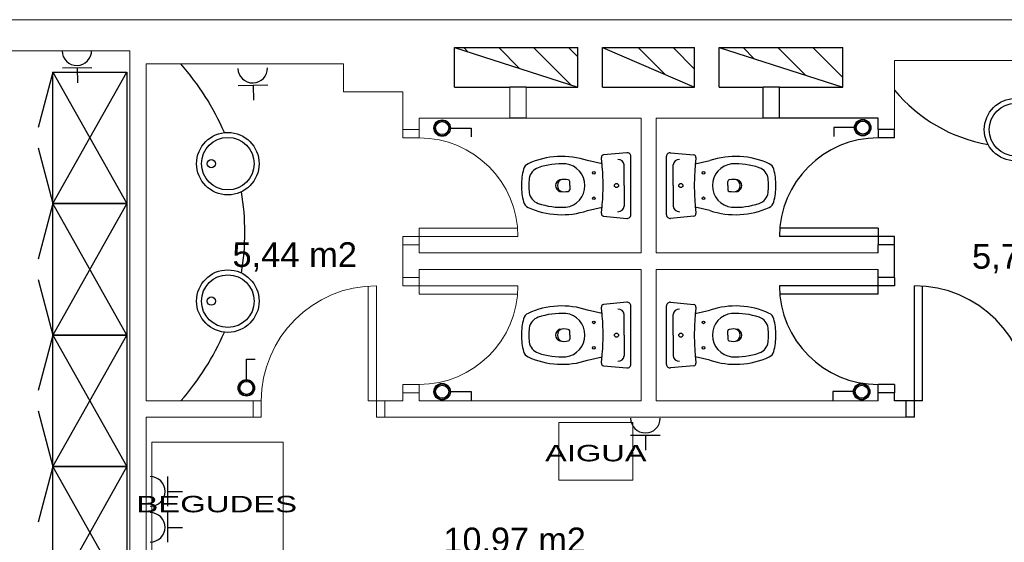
# Model space of a CAD drawing. Header units: metres. Extents: x -1 to 438, y -6 to 39.
# Tile 11 of 22: x 403.67 to 409.65, y 25.07 to 28.25. Entities that reach past the tile are written whole.
import ezdxf

# ---------------------------------------------------------------- set-up
doc = ezdxf.new("R2010")
doc.units = ezdxf.units.M
doc.linetypes.add('CONTINUA', pattern=[0])
for name, color, linetype, lineweight in [('INS P5  ELECTRICITAT ACTUAL', 7, 'CONTINUA', 25), ('P5 MOBLES ACTUAL', 7, 'CONTINUA', 25), ('P5 MURS ACTUAL', 7, 'CONTINUA', 25), ('P5 TEXT ACTUAL', 7, 'CONTINUA', 25)]:
    doc.layers.add(name, color=color, linetype=linetype, lineweight=lineweight)
doc.styles.add('ARIAL', font='arial.ttf')
pattern_1 = [(135, (0, 0), (-0.21213203, -0.21213203), []), (135, (-0.10607, -0.10607), (-0.21213203, -0.21213203), [])]

msp = doc.modelspace()

# ---------------------------------------------------------------- hatches: boundary and pattern name
at = {"layer": 'P5 MURS ACTUAL', "linetype": 'CONTINUA', "transparency": 33554687}
h = msp.add_hatch(dxfattribs=at)
h.set_pattern_fill('RAYADO_1', color=180, scale=0.1, angle=45, style=0, pattern_type=2)
h.set_pattern_definition(pattern_1)
h.paths.add_polyline_path([(407.0612, 27.8385), (407.0612, 28.0785), (406.3112, 28.0785)], flags=0)
h = msp.add_hatch(dxfattribs=at)
h.set_pattern_fill('RAYADO_1', color=180, scale=0.1, angle=45, style=0, pattern_type=2)
h.set_pattern_definition(pattern_1)
h.paths.add_polyline_path([(407.2112, 28.0785), (407.7712, 27.8385), (407.7712, 28.0785)], flags=0)
h = msp.add_hatch(dxfattribs=at)
h.set_pattern_fill('RAYADO_1', color=180, scale=0.1, angle=45, style=0, pattern_type=2)
h.set_pattern_definition(pattern_1)
h.paths.add_polyline_path([(407.9212, 28.0785), (408.6712, 27.8385), (408.6712, 28.0785)], flags=0)

# ---------------------------------------------------------------- linework, layer by layer
at = {"layer": 'INS P5  ELECTRICITAT ACTUAL', "color": 180, "transparency": 33554687}
for p, q in [((404.1076, 27.9565), (403.9276, 27.9531)), ((404.0176, 27.9548), (404.0193, 27.8648)), ((405.1771, 27.8501), (404.9971, 27.8467)), ((405.0871, 27.8484), (405.0888, 27.7584)), ((407.562, 25.7193), (407.382, 25.7193)), ((407.472, 25.7193), (407.472, 25.6293)), ((404.5673, 25.4688), (404.5673, 25.2888)), ((404.5673, 25.3788), (404.6573, 25.3788)), ((404.5673, 25.2503), (404.5673, 25.0703)), ((404.5673, 25.1603), (404.6573, 25.1603))]:
    msp.add_line(p, q, dxfattribs=at)
for points in [[(406.2769, 27.5892), (406.4119, 27.5892), (406.4119, 27.5352)], [(408.7526, 27.592), (408.6176, 27.592), (408.6176, 27.538)], [(405.0463, 26.0492), (405.0463, 26.1842), (405.1003, 26.1842)], [(406.2769, 25.9858), (406.4119, 25.9858), (406.4119, 25.9318)], [(408.7463, 25.9858), (408.6113, 25.9858), (408.6113, 25.9318)]]:
    msp.add_lwpolyline(points, dxfattribs=at)
for centre, radius in [((406.2364, 27.589), 0.0501), ((406.2364, 27.589), 0.0397), ((408.7931, 27.5918), 0.0501), ((408.7931, 27.5918), 0.0397), ((405.0465, 26.0087), 0.0501), ((405.0465, 26.0087), 0.0397), ((406.2364, 25.9855), 0.0501), ((406.2364, 25.9855), 0.0397), ((408.7868, 25.9855), 0.0501), ((408.7868, 25.9855), 0.0397)]:
    msp.add_circle(centre, radius, dxfattribs=at)
for centre, radius, start, end in [((404.0156, 28.0602), 0.09, 181.09385, 1.09385), ((405.0851, 27.9538), 0.09, 181.09385, 1.09385), ((406.2364, 27.589), 0.045, 90, 270), ((406.2364, 27.589), 0.045, 270, 90), ((408.7931, 27.5918), 0.045, 90, 270), ((408.7931, 27.5918), 0.045, 270, 90), ((405.0465, 26.0087), 0.045, 0, 180), ((405.0465, 26.0087), 0.045, 180, 0), ((406.2364, 25.9855), 0.045, 90, 270), ((406.2364, 25.9855), 0.045, 270, 90), ((408.7868, 25.9855), 0.045, 90, 270), ((408.7868, 25.9855), 0.045, 270, 90), ((407.472, 25.8248), 0.09, 180, 0), ((404.4619, 25.3788), 0.09, 270, 90), ((404.4619, 25.1603), 0.09, 270, 90)]:
    msp.add_arc(centre, radius, start, end, dxfattribs=at)
at = {"layer": 'P5 MOBLES ACTUAL', "color": 180, "transparency": 33554687}
for p, q in [((403.8705, 27.93), (403.7799, 27.5919)), ((403.7799, 27.4681), (403.8705, 27.13)), ((403.8705, 27.13), (403.7799, 26.7919)), ((403.7799, 26.6681), (403.8705, 26.33)), ((403.8705, 26.33), (403.7799, 25.9919)), ((403.7799, 25.8681), (403.8705, 25.53)), ((403.8705, 25.53), (403.7799, 25.1919))]:
    msp.add_line(p, q, dxfattribs=at)
at = {"layer": 'P5 MOBLES ACTUAL', "transparency": 33554687}
for p, q in [((403.8705, 27.93), (404.3205, 27.13)), ((403.8705, 27.13), (404.3205, 27.93)), ((404.3205, 27.13), (403.8705, 26.33)), ((404.3205, 26.33), (403.8705, 27.13)), ((403.8705, 26.33), (404.3205, 25.53)), ((403.8705, 25.53), (404.3205, 26.33)), ((404.3205, 25.53), (403.8705, 24.73)), ((404.3205, 24.73), (403.8705, 25.53))]:
    msp.add_line(p, q, dxfattribs=at)
at = {"layer": 'P5 MOBLES ACTUAL', "color": 180, "transparency": 33554687}
for points in [[(404.3205, 27.93), (404.3205, 27.13), (403.8705, 27.13), (403.8705, 27.93), (404.3205, 27.93)], [(404.3205, 27.13), (404.3205, 26.33), (403.8705, 26.33), (403.8705, 27.13), (404.3205, 27.13)], [(404.3205, 26.33), (404.3205, 25.53), (403.8705, 25.53), (403.8705, 26.33), (404.3205, 26.33)], [(404.3205, 25.53), (404.3205, 24.73), (403.8705, 24.73), (403.8705, 25.53), (404.3205, 25.53)]]:
    msp.add_lwpolyline(points, close=True, dxfattribs=at)
at = {"layer": 'P5 MOBLES ACTUAL', "linetype": 'CONTINUA', "lineweight": 13, "transparency": 33554687}
for points in [[(406.9459, 25.7978), (407.3959, 25.7978), (407.3959, 25.4478), (406.9459, 25.4478), (406.9459, 25.7978)], [(406.9459, 25.7978), (407.3959, 25.7978), (407.3959, 25.4478), (406.9459, 25.4478), (406.9459, 25.7978)], [(404.4709, 24.9281), (405.2709, 24.9281), (405.2709, 25.6781), (404.4709, 25.6781), (404.4709, 24.9281)], [(404.4709, 24.9281), (405.2709, 24.9281), (405.2709, 25.6781), (404.4709, 25.6781), (404.4709, 24.9281)]]:
    msp.add_lwpolyline(points, close=True, dxfattribs=at)
at = {"layer": 'P5 MURS ACTUAL', "lineweight": 13, "transparency": 33554687}
for p, q in [((400.7337, 28.2485), (427.4838, 28.2485)), ((401.257, 28.0595), (404.337, 28.0595)), ((404.337, 23.4195), (404.337, 28.0595)), ((404.437, 25.9295), (404.437, 27.9795)), ((405.637, 27.9795), (404.437, 27.9795)), ((405.637, 27.8095), (405.637, 27.9795)), ((410.457, 27.9995), (408.987, 27.9995)), ((408.987, 27.5795), (408.987, 27.9995)), ((406.647, 27.6495), (406.647, 27.8385)), ((406.747, 27.6495), (406.747, 27.8385)), ((405.997, 27.8095), (405.637, 27.8095)), ((405.997, 27.5795), (405.997, 27.8095)), ((406.097, 27.6495), (406.647, 27.6495)), ((406.097, 27.5795), (406.097, 27.6495)), ((406.747, 27.6495), (407.447, 27.6495)), ((407.447, 26.8295), (407.447, 27.6495)), ((407.537, 26.8295), (407.537, 27.6495)), ((408.187, 27.6495), (407.537, 27.6495)), ((405.997, 27.5795), (406.097, 27.5795)), ((405.997, 27.5295), (405.997, 27.5795)), ((406.097, 27.5795), (406.097, 27.5295)), ((405.997, 27.5295), (406.097, 27.5295)), ((406.097, 26.9795), (406.697, 26.9795)), ((406.097, 26.9795), (406.097, 26.8795)), ((405.997, 26.9295), (406.697, 26.9295)), ((405.997, 26.8795), (405.997, 26.9295)), ((405.997, 26.8795), (406.097, 26.8795)), ((405.997, 26.6795), (405.997, 26.8795)), ((406.097, 26.8295), (406.097, 26.8795)), ((406.097, 26.8295), (407.447, 26.8295)), ((408.887, 26.8295), (407.537, 26.8295)), ((406.097, 26.7295), (407.447, 26.7295)), ((406.097, 26.6795), (406.097, 26.7295)), ((407.447, 25.9295), (407.447, 26.7295)), ((408.887, 26.7295), (407.537, 26.7295)), ((407.537, 25.9295), (407.537, 26.7295)), ((405.997, 26.6795), (405.997, 26.6295)), ((405.997, 26.6795), (406.097, 26.6795)), ((406.097, 26.5795), (406.097, 26.6795)), ((405.787, 25.9295), (405.787, 26.6277)), ((405.837, 25.8295), (405.837, 26.6295)), ((405.997, 26.6295), (406.697, 26.6295)), ((406.097, 26.5795), (406.697, 26.5795)), ((405.997, 26.0295), (405.997, 25.9795)), ((405.997, 26.0295), (406.097, 26.0295)), ((405.997, 25.9795), (406.097, 25.9795)), ((405.997, 25.9295), (405.997, 25.9795)), ((406.097, 25.9795), (406.097, 26.0295)), ((406.097, 25.9295), (406.097, 25.9795)), ((405.087, 25.9295), (404.437, 25.9295)), ((405.087, 25.9295), (405.137, 25.9295)), ((405.087, 25.8295), (405.087, 25.9295)), ((405.137, 25.8295), (405.137, 25.9295)), ((405.787, 25.9295), (405.887, 25.9295)), ((405.887, 25.8295), (405.887, 25.9295)), ((405.887, 25.9295), (405.997, 25.9295)), ((406.097, 25.9295), (407.447, 25.9295)), ((408.887, 25.9295), (407.537, 25.9295)), ((404.437, 25.8295), (404.437, 23.5195)), ((405.087, 25.8295), (404.437, 25.8295)), ((405.087, 25.8295), (405.137, 25.8295)), ((405.837, 25.8295), (405.887, 25.8295)), ((409.057, 25.8295), (405.887, 25.8295))]:
    msp.add_line(p, q, dxfattribs=at)
at = {"layer": 'P5 MURS ACTUAL', "linetype": 'CONTINUA', "transparency": 33554687}
for p, q in [((406.3112, 27.8385), (406.3112, 28.0785)), ((406.3112, 28.0785), (407.0612, 28.0785)), ((407.0612, 27.8385), (407.0612, 28.0785)), ((407.2112, 28.0785), (407.7712, 28.0785)), ((407.2112, 27.8385), (407.2112, 28.0785)), ((407.7712, 27.8385), (407.7712, 28.0785)), ((407.9212, 27.8385), (407.9212, 28.0785)), ((407.9212, 28.0785), (408.6712, 28.0785)), ((408.6712, 27.8385), (408.6712, 28.0785)), ((406.3112, 27.8385), (406.647, 27.8385)), ((406.747, 27.8385), (407.0612, 27.8385)), ((407.2112, 27.8385), (407.7712, 27.8385))]:
    msp.add_line(p, q, dxfattribs=at)
at = {"layer": 'P5 MURS ACTUAL', "color": 180, "linetype": 'CONTINUA', "transparency": 33554687}
for p, q in [((406.3112, 28.0785), (407.0612, 27.8385)), ((407.2112, 28.0785), (407.7712, 27.8385)), ((407.9212, 28.0785), (408.6712, 27.8385)), ((406.747, 27.8385), (406.647, 27.8385)), ((407.9212, 27.8385), (408.187, 27.8385)), ((408.187, 27.6495), (408.187, 27.8385)), ((408.287, 27.8385), (408.187, 27.8385)), ((408.287, 27.6495), (408.287, 27.8385)), ((408.287, 27.8385), (408.6712, 27.8385)), ((406.747, 27.6495), (406.647, 27.6495)), ((408.287, 27.6495), (408.187, 27.6495)), ((408.887, 27.6495), (408.287, 27.6495)), ((408.887, 27.5795), (408.887, 27.6495)), ((408.887, 27.5795), (408.887, 27.5295)), ((408.987, 27.5795), (408.887, 27.5795)), ((408.987, 27.5295), (408.987, 27.5795)), ((408.987, 27.5295), (408.887, 27.5295)), ((408.887, 26.9795), (408.287, 26.9795)), ((408.887, 26.9795), (408.887, 26.8795)), ((408.987, 26.9295), (408.287, 26.9295)), ((408.887, 26.8295), (408.887, 26.8795)), ((408.987, 26.8795), (408.887, 26.8795)), ((408.987, 26.8795), (408.987, 26.9295)), ((408.987, 26.6795), (408.987, 26.8795)), ((408.887, 26.6795), (408.887, 26.7295)), ((408.987, 26.6795), (408.887, 26.6795)), ((408.887, 26.5795), (408.887, 26.6795)), ((408.987, 26.6795), (408.987, 26.6295)), ((408.987, 26.6295), (408.287, 26.6295)), ((408.887, 26.5795), (408.287, 26.5795)), ((409.107, 25.8295), (409.107, 26.6295)), ((409.157, 25.9295), (409.157, 26.6277)), ((408.987, 26.0295), (408.887, 26.0295)), ((408.887, 25.9795), (408.887, 26.0295)), ((408.887, 25.9295), (408.887, 25.9795)), ((408.987, 25.9795), (408.887, 25.9795)), ((408.987, 26.0295), (408.987, 25.9795)), ((408.987, 25.9295), (408.987, 25.9795)), ((409.057, 25.9295), (408.987, 25.9295)), ((409.057, 25.8295), (409.057, 25.9295)), ((409.157, 25.9295), (409.057, 25.9295)), ((409.107, 25.8295), (409.057, 25.8295))]:
    msp.add_line(p, q, dxfattribs=at)
at = {"layer": 'P5 MURS ACTUAL', "color": 180, "transparency": 33554687}
for p, q in [((407.3593, 27.4393), (407.2181, 27.4261)), ((407.6247, 27.4393), (407.7659, 27.4261)), ((407.2086, 27.3708), (407.1199, 27.3916)), ((407.3427, 27.2395), (407.3427, 27.3651)), ((407.6412, 27.2395), (407.6412, 27.3651)), ((407.7754, 27.3708), (407.864, 27.3916)), ((407.0119, 27.2395), (407.0119, 27.2648)), ((407.0119, 27.2395), (407.0119, 27.2142)), ((407.3427, 27.2395), (407.3427, 27.1138)), ((407.6412, 27.2395), (407.6412, 27.1138)), ((407.9721, 27.2395), (407.9721, 27.2648)), ((407.9721, 27.2395), (407.9721, 27.2142)), ((407.1199, 27.0873), (407.2086, 27.1081)), ((407.864, 27.0873), (407.7754, 27.1081)), ((407.2181, 27.0528), (407.3593, 27.0396)), ((407.7659, 27.0528), (407.6247, 27.0396)), ((407.3593, 26.5293), (407.2181, 26.5161)), ((407.6247, 26.5293), (407.7659, 26.5161)), ((407.2086, 26.4608), (407.1199, 26.4816)), ((407.7754, 26.4608), (407.864, 26.4816)), ((407.3427, 26.3295), (407.3427, 26.4551)), ((407.6412, 26.3295), (407.6412, 26.4551)), ((407.0119, 26.3295), (407.0119, 26.3548)), ((407.9721, 26.3295), (407.9721, 26.3548)), ((407.0119, 26.3295), (407.0119, 26.3042)), ((407.3427, 26.3295), (407.3427, 26.2038)), ((407.6412, 26.3295), (407.6412, 26.2038)), ((407.9721, 26.3295), (407.9721, 26.3042)), ((407.1199, 26.1773), (407.2086, 26.1981)), ((407.864, 26.1773), (407.7754, 26.1981)), ((407.2181, 26.1428), (407.3593, 26.1296)), ((407.7659, 26.1428), (407.6247, 26.1296))]:
    msp.add_line(p, q, dxfattribs=at)
for points in [[(407.3835, 27.0608), (407.3835, 27.2395), (407.3835, 27.4181)], [(407.6005, 27.0608), (407.6005, 27.2395), (407.6005, 27.4181)], [(407.3835, 26.1508), (407.3835, 26.3295), (407.3835, 26.5081)], [(407.6005, 26.1508), (407.6005, 26.3295), (407.6005, 26.5081)]]:
    msp.add_lwpolyline(points, dxfattribs=at)
for centre, radius in [((409.722, 27.5795), 0.19), ((409.722, 27.5795), 0.16), ((404.9336, 27.3724), 0.19), ((404.9336, 27.3724), 0.16), ((404.8336, 27.3724), 0.025), ((407.1585, 27.317), 0.008), ((407.8255, 27.317), 0.008), ((407.2964, 27.2395), 0.0125), ((407.6875, 27.2395), 0.0125), ((407.1585, 27.162), 0.008), ((407.8255, 27.162), 0.008), ((404.9336, 26.5365), 0.19), ((404.9336, 26.5365), 0.16), ((404.8336, 26.5365), 0.025), ((407.1585, 26.407), 0.008), ((407.8255, 26.407), 0.008), ((407.2964, 26.3295), 0.0125), ((407.6875, 26.3295), 0.0125), ((407.1585, 26.252), 0.008), ((407.8255, 26.252), 0.008)]:
    msp.add_circle(centre, radius, dxfattribs=at)
at = {"layer": 'P5 MURS ACTUAL', "transparency": 33554687}
for start, end in [(23.17338, 41.66242), (350.77307, 9.22693), (318.33758, 336.82662)]:
    msp.add_arc((403.495, 26.9545), 1.542, start, end, dxfattribs=at)
at = {"layer": 'P5 MURS ACTUAL', "color": 180, "linetype": 'CONTINUA', "transparency": 33554687}
for centre, radius, start, end in [((409.722, 28.4293), 0.955, 219.68101, 259.92644), ((408.887, 26.9295), 0.6, 90, 180), ((408.887, 26.6295), 0.6, 180, 270), ((409.107, 25.9295), 0.7, 0, 90)]:
    msp.add_arc(centre, radius, start, end, dxfattribs=at)
at = {"layer": 'P5 MURS ACTUAL', "lineweight": 13, "transparency": 33554687}
for centre, radius, start, end in [((406.097, 26.9295), 0.6, 0, 90), ((405.837, 25.9295), 0.7, 90, 180), ((406.097, 26.6295), 0.6, 270, 0)]:
    msp.add_arc(centre, radius, start, end, dxfattribs=at)
at = {"layer": 'P5 MURS ACTUAL', "color": 180, "transparency": 33554687}
for centre, radius, start, end in [((406.964, 26.9253), 0.4916, 71.51403, 114.68252), ((407.2193, 27.4112), 0.015, 94.7621, 186.90366), ((407.3617, 27.4176), 0.0218, 1.3248, 96.36436), ((407.6223, 27.4176), 0.0218, 83.63564, 178.6752), ((407.7646, 27.4112), 0.015, 353.09634, 85.2379), ((408.0199, 26.9253), 0.4916, 65.31748, 108.48597), ((406.7796, 27.3266), 0.05, 114.68252, 165.45309), ((406.964, 26.9253), 0.4466, 86.97911, 108.86689), ((406.9716, 27.2395), 0.1328, 276.8934, 83.1066), ((405.8013, 27.2395), 1.4134, 5.33234, 6.90366), ((405.8013, 27.2395), 1.4134, 0, 5.33234), ((407.3058, 27.3612), 0.0372, 6.0407, 91.70164), ((407.6782, 27.3612), 0.0372, 88.29836, 173.9593), ((409.1827, 27.2395), 1.4134, 174.66766, 180), ((409.1827, 27.2395), 1.4134, 173.09634, 174.66766), ((408.0123, 27.2395), 0.1328, 96.8934, 263.1066), ((408.0199, 26.9253), 0.4466, 71.13311, 93.02089), ((408.2043, 27.3266), 0.05, 14.54691, 65.31748), ((407.1155, 27.2395), 0.397, 165.45309, 180), ((406.8455, 27.2723), 0.08, 108.86689, 173.07216), ((408.1385, 27.2723), 0.08, 6.92784, 71.13311), ((407.8685, 27.2395), 0.397, 0, 14.54691), ((407.1155, 27.2395), 0.397, 180, 194.54691), ((407.1155, 27.2395), 0.352, 173.07216, 180), ((407.1155, 27.2395), 0.352, 180, 186.92784), ((406.9619, 27.2395), 0.0366, 105.23137, 254.76863), ((406.9754, 27.2395), 0.0386, 105.77883, 254.22117), ((406.9771, 27.152), 0.1252, 78.58809, 101.41191), ((407.0019, 27.2648), 0.01, 0, 90), ((405.8013, 27.2395), 1.4134, 354.66766, 0), ((409.1827, 27.2395), 1.4134, 180, 185.33234), ((407.9821, 27.2648), 0.01, 90, 180), ((408.0069, 27.152), 0.1252, 78.58809, 101.41191), ((408.0086, 27.2395), 0.0386, 285.77883, 74.22117), ((408.022, 27.2395), 0.0366, 285.23137, 74.76863), ((407.8685, 27.2395), 0.352, 0, 6.92784), ((407.8685, 27.2395), 0.352, 353.07216, 0), ((407.8685, 27.2395), 0.397, 345.45309, 0), ((406.8455, 27.2067), 0.08, 186.92784, 251.13311), ((406.9771, 27.3269), 0.1252, 258.58809, 281.41191), ((407.0019, 27.2142), 0.01, 270, 0), ((407.9821, 27.2142), 0.01, 180, 270), ((408.0069, 27.3269), 0.1252, 258.58809, 281.41191), ((408.1385, 27.2067), 0.08, 288.86689, 353.07216), ((406.7796, 27.1523), 0.05, 194.54691, 245.31748), ((406.964, 27.5536), 0.4466, 251.13311, 273.02089), ((408.0199, 27.5536), 0.4466, 266.97911, 288.86689), ((408.2043, 27.1523), 0.05, 294.68252, 345.45309), ((406.964, 27.5536), 0.4916, 245.31748, 288.48597), ((407.2193, 27.0678), 0.015, 173.09634, 265.2379), ((405.8013, 27.2395), 1.4134, 353.09634, 354.66766), ((407.3058, 27.1177), 0.0372, 268.29836, 353.9593), ((407.3617, 27.0613), 0.0218, 263.63564, 358.6752), ((407.6223, 27.0613), 0.0218, 181.3248, 276.36436), ((407.6782, 27.1177), 0.0372, 186.0407, 271.70164), ((407.7646, 27.0678), 0.015, 274.7621, 6.90366), ((409.1827, 27.2395), 1.4134, 185.33234, 186.90366), ((408.0199, 27.5536), 0.4916, 251.51403, 294.68252), ((407.2193, 26.5012), 0.015, 94.7621, 186.90366), ((407.3617, 26.5076), 0.0218, 1.3248, 96.36436), ((407.6223, 26.5076), 0.0218, 83.63564, 178.6752), ((407.7646, 26.5012), 0.015, 353.09634, 85.2379), ((406.7796, 26.4166), 0.05, 114.68252, 165.45309), ((406.964, 26.0153), 0.4916, 71.51403, 114.68252), ((406.964, 26.0153), 0.4466, 86.97911, 108.86689), ((406.9716, 26.3295), 0.1328, 276.8934, 83.1066), ((405.8013, 26.3295), 1.4134, 5.33234, 6.90366), ((405.8013, 26.3295), 1.4134, 0, 5.33234), ((407.3058, 26.4512), 0.0372, 6.0407, 91.70164), ((407.6782, 26.4512), 0.0372, 88.29836, 173.9593), ((409.1827, 26.3295), 1.4134, 174.66766, 180), ((409.1827, 26.3295), 1.4134, 173.09634, 174.66766), ((408.0199, 26.0153), 0.4916, 65.31748, 108.48597), ((408.0123, 26.3295), 0.1328, 96.8934, 263.1066), ((408.0199, 26.0153), 0.4466, 71.13311, 93.02089), ((408.2043, 26.4166), 0.05, 14.54691, 65.31748), ((407.1155, 26.3295), 0.397, 165.45309, 180), ((406.8455, 26.3623), 0.08, 108.86689, 173.07216), ((408.1385, 26.3623), 0.08, 6.92784, 71.13311), ((407.8685, 26.3295), 0.397, 0, 14.54691), ((407.1155, 26.3295), 0.352, 173.07216, 180), ((406.9619, 26.3295), 0.0366, 105.23137, 254.76863), ((406.9754, 26.3295), 0.0386, 105.77883, 254.22117), ((406.9771, 26.242), 0.1252, 78.58809, 101.41191), ((407.0019, 26.3548), 0.01, 0, 90), ((407.9821, 26.3548), 0.01, 90, 180), ((408.0069, 26.242), 0.1252, 78.58809, 101.41191), ((408.0086, 26.3295), 0.0386, 285.77883, 74.22117), ((408.022, 26.3295), 0.0366, 285.23137, 74.76863), ((407.8685, 26.3295), 0.352, 0, 6.92784), ((407.1155, 26.3295), 0.397, 180, 194.54691), ((407.1155, 26.3295), 0.352, 180, 186.92784), ((406.8455, 26.2967), 0.08, 186.92784, 251.13311), ((406.9771, 26.4169), 0.1252, 258.58809, 281.41191), ((407.0019, 26.3042), 0.01, 270, 0), ((405.8013, 26.3295), 1.4134, 354.66766, 0), ((409.1827, 26.3295), 1.4134, 180, 185.33234), ((407.9821, 26.3042), 0.01, 180, 270), ((408.0069, 26.4169), 0.1252, 258.58809, 281.41191), ((408.1385, 26.2967), 0.08, 288.86689, 353.07216), ((407.8685, 26.3295), 0.352, 353.07216, 0), ((407.8685, 26.3295), 0.397, 345.45309, 0), ((406.7796, 26.2423), 0.05, 194.54691, 245.31748), ((406.964, 26.6436), 0.4466, 251.13311, 273.02089), ((408.0199, 26.6436), 0.4466, 266.97911, 288.86689), ((408.2043, 26.2423), 0.05, 294.68252, 345.45309), ((406.964, 26.6436), 0.4916, 245.31748, 288.48597), ((407.2193, 26.1578), 0.015, 173.09634, 265.2379), ((405.8013, 26.3295), 1.4134, 353.09634, 354.66766), ((407.3058, 26.2077), 0.0372, 268.29836, 353.9593), ((407.6782, 26.2077), 0.0372, 186.0407, 271.70164), ((407.7646, 26.1578), 0.015, 274.7621, 6.90366), ((409.1827, 26.3295), 1.4134, 185.33234, 186.90366), ((408.0199, 26.6436), 0.4916, 251.51403, 294.68252), ((407.3617, 26.1513), 0.0218, 263.63564, 358.6752), ((407.6223, 26.1513), 0.0218, 181.3248, 276.36436)]:
    msp.add_arc(centre, radius, start, end, dxfattribs=at)

# ---------------------------------------------------------------- texts
at = {"layer": 'P5 TEXT ACTUAL', "transparency": 33554687, "char_height": 0.15, "attachment_point": 8, "style": 'ARIAL'}
for s, insert, width in [('\\W1.00;5,44 m2', (405.3402, 26.7166), 0.835058), ('\\W1.00;5,77 m2', (409.8359, 26.7062), 0.835058), ('\\W0.99;10,97 m2', (406.6772, 24.9809), 0.951662)]:
    msp.add_mtext(s, dxfattribs=dict(at, insert=insert, width=width))
at = {"layer": 'P5 TEXT ACTUAL', "color": 180, "transparency": 33554687, "char_height": 0.1, "attachment_point": 8, "style": 'ARIAL'}
for s, insert, width in [('\\W1.42;AIGUA', (407.1707, 25.5604), 0.692657), ('\\W1.42;AIGUA', (407.1707, 25.5604), 0.692657), ('\\W1.43;BEGUDES', (404.8662, 25.2504), 1.050036), ('\\W1.43;BEGUDES', (404.8662, 25.2504), 1.050036)]:
    msp.add_mtext(s, dxfattribs=dict(at, insert=insert, width=width))

doc.saveas('drawing.dxf')
